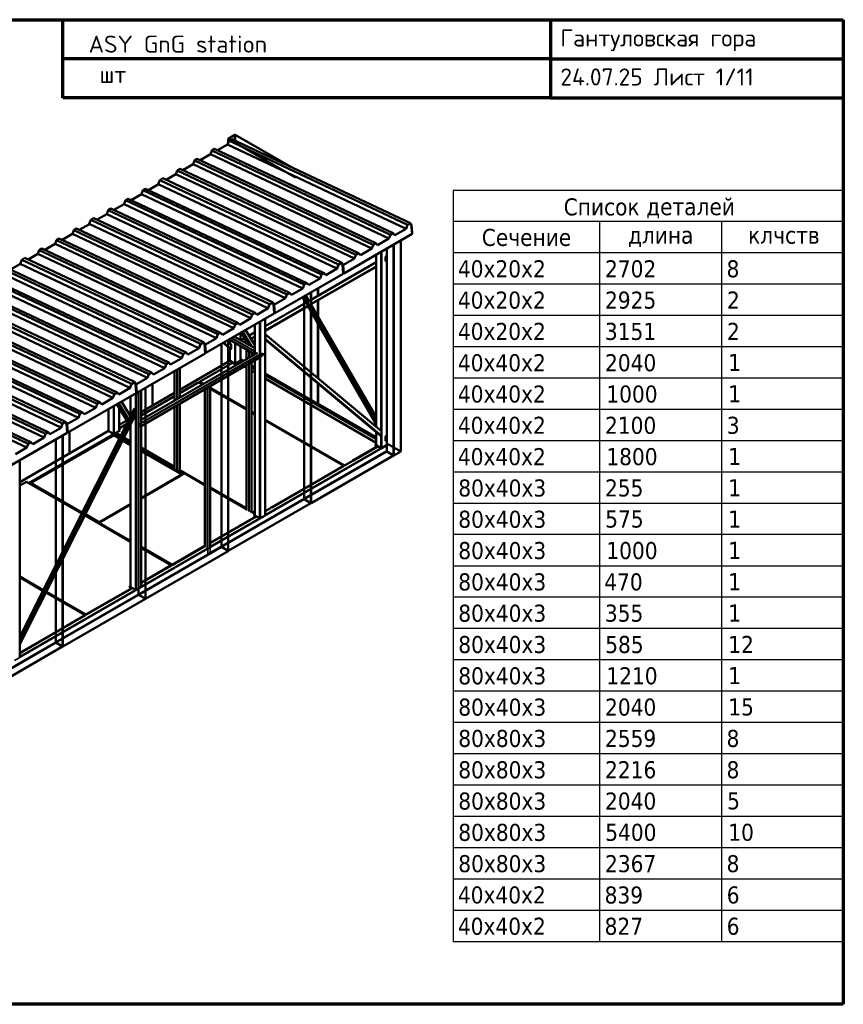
# Model space of a CAD drawing. Header units: millimetres. Extents: x 200 to 14650, y 200 to 10300.
# Tile 2 of 2: x 6208 to 14650, y 200 to 10300. Entities that reach past the tile are written whole.
import ezdxf

# ---------------------------------------------------------------- set-up
doc = ezdxf.new("R2010")
doc.units = ezdxf.units.MM
doc.header["$LTSCALE"] = 50
for name, color, linetype, lineweight in [('Border (ISO)', 7, 'Continuous', 70), ('Symbol (ISO)', 7, 'Continuous', 25), ('Visible (ISO)', 7, 'Continuous', 50), ('Visible Narrow (ISO)', 7, 'Continuous', 35)]:
    doc.layers.add(name, color=color, linetype=linetype, lineweight=lineweight)
doc.styles.add('Note Text (DIN)', font='isocpeur.ttf')
doc.styles.add('Note Text (ISO)', font='tahoma.ttf')

# ---------------------------------------------------------------- blocks, each defined once
blk = doc.blocks.new('Borders right top border')
at = {"layer": 'Border (ISO)'}
for p, q in [((4, 206), (293, 206)), ((133, 190), (133, 206)), ((233, 206), (233, 190)), ((293, 206), (293, 4)), ((233, 198), (133, 198)), ((233, 198), (293, 198)), ((233, 190), (133, 190)), ((233, 190), (293, 190)), ((293, 4), (4, 4))]:
    blk.add_line(p, q, dxfattribs=at)
at = {"layer": 'Border (ISO)', "insert": (235, 204), "char_height": 3.5, "attachment_point": 1, "line_spacing_factor": 1.371429, "style": 'Note Text (DIN)'}
blk.add_mtext('\\fISOCPEUR|b0|i0;Гантуловская гора\\P\\fISOCPEUR|b0|i0;24.07.25 Лист 1/11', dxfattribs=at)
blk = doc.blocks.new('Список деталей')
at = {"layer": 'Symbol (ISO)'}
for p, q in [((293, 170.98), (213, 170.98)), ((213, 170.98), (213, 164.58)), ((293, 170.98), (293, 164.58)), ((293, 164.58), (213, 164.58)), ((213, 164.58), (213, 158.16)), ((243, 164.58), (243, 158.16)), ((268, 164.58), (268, 158.16)), ((293, 164.58), (293, 158.16)), ((293, 158.16), (213, 158.16)), ((213, 158.16), (213, 16.85)), ((243, 158.16), (243, 16.85)), ((268, 158.16), (268, 16.85)), ((293, 158.16), (293, 16.85)), ((293, 151.73), (213, 151.73)), ((293, 145.31), (213, 145.31)), ((293, 138.89), (213, 138.89)), ((293, 132.46), (213, 132.46)), ((293, 126.04), (213, 126.04)), ((293, 119.62), (213, 119.62)), ((293, 113.19), (213, 113.19)), ((293, 106.77), (213, 106.77)), ((293, 100.35), (213, 100.35)), ((293, 93.92), (213, 93.92)), ((293, 87.5), (213, 87.5)), ((293, 81.08), (213, 81.08)), ((293, 74.65), (213, 74.65)), ((293, 68.23), (213, 68.23)), ((293, 61.81), (213, 61.81)), ((293, 55.39), (213, 55.39)), ((293, 48.96), (213, 48.96)), ((293, 42.54), (213, 42.54)), ((293, 36.12), (213, 36.12)), ((293, 29.69), (213, 29.69)), ((293, 23.27), (213, 23.27)), ((293, 16.85), (213, 16.85))]:
    blk.add_line(p, q, dxfattribs=at)
at = {"layer": 'Symbol (ISO)', "char_height": 3.5, "attachment_point": 7, "style": 'Note Text (ISO)'}
for s, insert in [('Список', (235.68, 165.78)), ('деталей', (252.59, 165.23)), ('Сечение', (218.89, 159.52)), ('клчств', (273.48, 159.97)), ('длина', (248.87, 159.39)), ('40x20x2', (213.99, 153.08)), ('2702', (244.15, 153.08)), ('8', (269.07, 153.08)), ('40x20x2', (213.99, 146.66)), ('2925', (244.15, 146.66)), ('2', (269.15, 146.73)), ('40x20x2', (213.99, 140.24)), ('3151', (244.12, 140.24)), ('2', (269.15, 140.31)), ('40x40x2', (213.99, 133.81)), ('2040', (244.15, 133.81)), ('1', (269.42, 133.92)), ('40x40x2', (213.99, 127.39)), ('1000', (244.42, 127.39)), ('1', (269.42, 127.5)), ('40x40x2', (213.99, 120.97)), ('2100', (244.15, 120.97)), ('3', (269.12, 120.97)), ('40x40x2', (213.99, 114.54)), ('1800', (244.42, 114.54)), ('1', (269.42, 114.65)), ('80x40x3', (214.07, 108.11)), ('255', (244.15, 108.12)), ('1', (269.42, 108.23)), ('80x40x3', (214.07, 101.69)), ('575', (244.19, 101.74)), ('1', (269.42, 101.8)), ('80x40x3', (214.07, 95.27)), ('1000', (244.42, 95.28)), ('1', (269.42, 95.38)), ('80x40x3', (214.07, 88.84)), ('470', (243.99, 88.85)), ('1', (269.42, 88.96)), ('80x40x3', (214.07, 82.42)), ('355', (244.12, 82.43)), ('1', (269.42, 82.53)), ('80x40x3', (214.07, 76)), ('585', (244.19, 76)), ('12', (269.42, 76.08)), ('80x40x3', (214.07, 69.57)), ('1210', (244.42, 69.58)), ('1', (269.42, 69.69)), ('80x40x3', (214.07, 63.15)), ('2040', (244.15, 63.16)), ('15', (269.42, 63.19)), ('80x80x3', (214.07, 56.73)), ('2559', (244.15, 56.74)), ('8', (269.07, 56.73)), ('80x80x3', (214.07, 50.3)), ('2216', (244.15, 50.31)), ('8', (269.07, 50.3)), ('80x80x3', (214.07, 43.88)), ('2040', (244.15, 43.89)), ('5', (269.19, 43.93)), ('80x80x3', (214.07, 37.46)), ('5400', (244.19, 37.47)), ('10', (269.42, 37.47)), ('80x80x3', (214.07, 31.04)), ('2367', (244.15, 31.04)), ('8', (269.07, 31.04)), ('40x40x2', (213.99, 24.62)), ('839', (244.07, 24.61)), ('6', (269.1, 24.62)), ('40x40x2', (213.99, 18.2)), ('827', (244.07, 18.19)), ('6', (269.1, 18.2))]:
    blk.add_mtext(s, dxfattribs=dict(at, insert=insert))

msp = doc.modelspace()

# ---------------------------------------------------------------- linework, layer by layer
at = {"layer": 'Visible (ISO)'}
for p, q in [((8345, 9079), (8414, 9119)), ((8414, 9119), (8417, 9119)), ((8414, 9061), (8414, 9119)), ((8417, 9119), (8417, 9059)), ((8417, 9119), (8987, 8790)), ((8339, 9021), (8234, 8960)), ((8353, 9060), (8339, 9021)), ((10169, 8156), (8339, 9021)), ((8345, 9079), (9034, 8681)), ((8345, 9007), (8345, 9079)), ((8381, 9076), (8353, 9060)), ((10183, 8195), (8353, 9060)), ((10212, 8212), (8381, 9076)), ((8162, 8919), (8057, 8858)), ((8176, 8958), (8162, 8919)), ((9993, 8054), (8162, 8919)), ((8204, 8974), (8176, 8958)), ((10007, 8093), (8176, 8958)), ((10035, 8110), (8204, 8974)), ((7985, 8817), (7880, 8756)), ((7999, 8856), (7985, 8817)), ((9816, 7952), (7985, 8817)), ((8027, 8872), (7999, 8856)), ((9830, 7991), (7999, 8856)), ((9858, 8008), (8027, 8872)), ((7808, 8715), (7709, 8657)), ((7822, 8754), (7808, 8715)), ((9639, 7850), (7808, 8715)), ((7851, 8770), (7822, 8754)), ((9653, 7889), (7822, 8754)), ((9681, 7905), (7851, 8770)), ((7631, 8612), (7527, 8552)), ((7643, 8655), (7628, 8613)), ((9459, 7749), (7628, 8613)), ((7675, 8673), (7643, 8655)), ((9474, 7790), (7643, 8655)), ((9506, 7809), (7675, 8673)), ((7455, 8511), (7350, 8450)), ((7469, 8550), (7455, 8511)), ((9286, 7646), (7455, 8511)), ((7497, 8566), (7469, 8550)), ((9300, 7685), (7469, 8550)), ((9328, 7701), (7497, 8566)), ((7278, 8409), (7173, 8348)), ((7292, 8448), (7278, 8409)), ((9109, 7544), (7278, 8409)), ((7320, 8464), (7292, 8448)), ((9123, 7583), (7292, 8448)), ((9151, 7599), (7320, 8464)), ((7101, 8306), (7002, 8249)), ((7115, 8346), (7101, 8306)), ((8932, 7442), (7101, 8306)), ((7143, 8362), (7115, 8346)), ((8946, 7481), (7115, 8346)), ((8974, 7497), (7143, 8362)), ((6924, 8204), (6819, 8144)), ((6936, 8247), (6921, 8205)), ((8752, 7340), (6921, 8205)), ((6968, 8265), (6936, 8247)), ((8767, 7382), (6936, 8247)), ((8799, 7401), (6968, 8265)), ((10183, 8195), (10169, 8156)), ((10212, 8212), (10183, 8195)), ((10222, 8200), (10212, 8212)), ((10223, 8195), (10222, 8200)), ((10222, 8200), (10230, 8102)), ((10230, 8110), (10223, 8195)), ((6748, 8102), (6643, 8042)), ((6762, 8141), (6748, 8102)), ((8578, 7238), (6748, 8102)), ((6790, 8158), (6762, 8141)), ((8592, 7277), (6762, 8141)), ((8621, 7293), (6790, 8158)), ((9530, 7698), (10230, 8102)), ((10007, 8093), (9993, 8054)), ((10035, 8110), (10007, 8093)), ((10053, 8089), (10035, 8110)), ((10053, 8089), (10169, 8156)), ((10230, 8102), (10230, 8110)), ((6571, 8000), (6466, 7940)), ((6585, 8039), (6571, 8000)), ((8402, 7136), (6571, 8000)), ((6613, 8056), (6585, 8039)), ((8416, 7175), (6585, 8039)), ((8444, 7191), (6613, 8056)), ((9830, 7991), (9816, 7952)), ((9858, 8008), (9830, 7991)), ((9877, 7987), (9858, 8008)), ((9877, 7987), (9993, 8054)), ((10041, 7994), (10041, 5829)), ((10041, 5831), (10041, 7994)), ((10043, 7994), (10043, 5830)), ((10114, 8035), (10114, 5871)), ((6394, 7898), (6295, 7841)), ((6408, 7937), (6394, 7898)), ((8225, 7034), (6394, 7898)), ((6436, 7954), (6408, 7937)), ((8239, 7073), (6408, 7937)), ((8267, 7089), (6436, 7954)), ((9653, 7889), (9639, 7850)), ((9681, 7905), (9653, 7889)), ((9700, 7885), (9681, 7905)), ((9700, 7885), (9816, 7952)), ((9861, 6126), (9861, 7890)), ((9970, 7875), (9970, 7952)), ((9972, 5871), (9972, 7954)), ((6216, 7796), (6112, 7736)), ((6229, 7838), (6214, 7797)), ((8045, 6932), (6214, 7797)), ((6261, 7857), (6229, 7838)), ((8060, 6974), (6229, 7838)), ((8092, 6992), (6261, 7857)), ((9163, 7409), (9861, 7813)), ((9474, 7790), (9459, 7749)), ((9462, 7748), (9476, 7787)), ((9476, 7787), (9462, 7748)), ((9506, 7809), (9474, 7790)), ((9476, 7787), (9505, 7803)), ((9505, 7803), (9476, 7787)), ((9505, 7803), (9523, 7783)), ((9515, 7792), (9505, 7803)), ((9527, 7786), (9506, 7809)), ((9516, 7786), (9515, 7792)), ((9515, 7792), (9523, 7694)), ((9516, 7786), (9523, 7783)), ((9523, 7701), (9516, 7786)), ((9530, 7698), (9523, 7783)), ((9527, 7786), (9639, 7850)), ((9958, 7827), (9958, 7864)), ((9959, 7864), (9959, 7828)), ((9961, 7870), (9969, 7875)), ((9969, 7872), (9961, 7868)), ((9961, 7826), (9969, 7831)), ((9969, 7829), (9961, 7824)), ((9970, 6035), (9970, 7829)), ((9971, 7834), (9971, 7871)), ((9972, 7872), (9972, 7835)), ((7871, 6829), (6040, 7694)), ((7885, 6869), (6054, 7733)), ((7914, 6885), (6083, 7750)), ((8822, 7290), (9523, 7694)), ((9183, 7375), (9861, 7766)), ((9300, 7685), (9286, 7646)), ((9328, 7701), (9300, 7685)), ((9346, 7681), (9328, 7701)), ((9346, 7681), (9462, 7748)), ((9459, 7749), (9462, 7748)), ((9523, 7701), (9530, 7698)), ((9523, 7694), (9523, 7701)), ((7695, 6727), (5864, 7592)), ((7709, 6766), (5878, 7631)), ((7737, 6783), (5906, 7647)), ((9123, 7583), (9109, 7544)), ((9151, 7599), (9123, 7583)), ((9170, 7579), (9151, 7599)), ((9170, 7579), (9286, 7646)), ((7518, 6625), (5687, 7490)), ((7532, 6664), (5701, 7529)), ((7560, 6681), (5729, 7545)), ((8946, 7481), (8932, 7442)), ((8974, 7497), (8946, 7481)), ((8993, 7477), (8974, 7497)), ((8993, 7477), (9109, 7544)), ((9193, 7504), (9193, 5339)), ((9193, 5341), (9193, 7504)), ((9194, 7427), (9194, 7504)), ((9194, 7504), (9194, 7427)), ((9194, 7504), (9194, 5340)), ((9264, 7545), (9264, 7468)), ((9264, 7467), (9264, 7544)), ((9266, 7546), (9266, 7469)), ((7338, 6524), (5507, 7389)), ((7353, 6565), (5522, 7430)), ((7385, 6584), (5554, 7449)), ((8725, 7156), (9142, 7397)), ((8767, 7382), (8752, 7340)), ((8755, 7340), (8769, 7379)), ((8769, 7379), (8755, 7340)), ((8799, 7401), (8767, 7382)), ((8769, 7379), (8798, 7395)), ((8798, 7395), (8769, 7379)), ((8798, 7395), (8816, 7375)), ((8808, 7384), (8798, 7395)), ((8820, 7377), (8799, 7401)), ((8809, 7378), (8808, 7384)), ((8808, 7384), (8815, 7286)), ((8809, 7378), (8816, 7375)), ((8815, 7293), (8809, 7378)), ((8822, 7290), (8816, 7375)), ((8820, 7377), (8932, 7442)), ((9108, 7455), (9142, 7395)), ((9124, 5381), (9124, 7464)), ((9124, 7464), (9124, 5381)), ((9140, 7473), (9173, 7415)), ((9193, 7380), (9861, 6222)), ((9194, 7378), (9194, 7381)), ((9194, 7381), (9194, 7379)), ((9264, 7422), (9264, 7257)), ((9264, 7258), (9264, 7421)), ((9266, 7423), (9266, 7253)), ((7164, 6421), (5333, 7286)), ((7178, 6460), (5347, 7325)), ((7207, 6477), (5376, 7341)), ((8115, 6882), (8815, 7286)), ((8592, 7277), (8578, 7238)), ((8621, 7293), (8592, 7277)), ((8639, 7273), (8621, 7293)), ((8639, 7273), (8755, 7340)), ((8725, 7110), (9162, 7362)), ((8752, 7340), (8755, 7340)), ((8815, 7293), (8822, 7290)), ((8815, 7286), (8815, 7293)), ((9161, 7364), (9861, 6150)), ((9194, 7307), (9194, 6683)), ((9194, 6682), (9194, 7305)), ((6987, 6319), (5157, 7184)), ((7002, 6358), (5171, 7223)), ((7030, 6375), (5199, 7239)), ((8416, 7175), (8402, 7136)), ((8444, 7191), (8416, 7175)), ((8463, 7171), (8444, 7191)), ((8463, 7171), (8578, 7238)), ((8617, 6866), (8617, 7171)), ((8725, 5217), (8725, 7234)), ((9264, 6624), (9264, 7185)), ((9264, 7184), (9264, 6624)), ((9266, 7181), (9266, 6622)), ((6811, 6217), (4980, 7082)), ((6825, 6256), (4994, 7121)), ((6853, 6272), (5022, 7137)), ((8239, 7073), (8225, 7034)), ((8267, 7089), (8239, 7073)), ((8286, 7069), (8267, 7089)), ((8286, 7069), (8402, 7136)), ((8471, 7087), (8471, 7013)), ((8554, 6965), (8477, 7090)), ((8617, 6963), (8523, 7117)), ((8558, 7060), (8617, 7094)), ((9913, 6082), (8725, 7073)), ((6631, 6116), (4800, 6980)), ((6646, 6157), (4815, 7022)), ((6678, 6176), (4847, 7040)), ((8060, 6974), (8045, 6932)), ((8048, 6931), (8062, 6971)), ((8062, 6971), (8048, 6931)), ((8092, 6992), (8060, 6974)), ((8062, 6971), (8090, 6987)), ((8090, 6987), (8062, 6971)), ((8090, 6987), (8109, 6967)), ((8101, 6975), (8090, 6987)), ((8113, 6969), (8092, 6992)), ((8102, 6970), (8101, 6975)), ((8101, 6975), (8108, 6877)), ((8102, 6970), (8109, 6967)), ((8108, 6885), (8102, 6970)), ((8113, 6969), (8225, 7034)), ((8275, 4891), (8275, 6974)), ((8275, 6974), (8275, 4891)), ((8362, 6926), (8293, 6984)), ((8372, 6972), (8331, 7006)), ((8344, 7014), (8344, 4849)), ((8344, 4851), (8344, 7014)), ((8346, 7015), (8346, 4850)), ((8354, 7019), (8615, 6868)), ((8362, 7014), (8362, 6980)), ((8407, 7050), (8617, 6929)), ((8474, 7011), (8512, 7033)), ((8514, 6988), (8533, 6999)), ((8578, 7026), (8617, 7048)), ((9904, 6036), (8725, 7019)), ((8726, 7026), (8726, 7067)), ((8728, 7067), (8728, 7025)), ((6457, 6013), (4626, 6878)), ((6471, 6052), (4640, 6917)), ((6499, 6068), (4669, 6933)), ((7408, 6473), (8108, 6877)), ((8644, 6882), (7452, 6194)), ((7885, 6869), (7871, 6829)), ((7914, 6885), (7885, 6869)), ((7932, 6865), (7914, 6885)), ((7932, 6865), (8048, 6931)), ((8045, 6932), (8048, 6931)), ((8108, 6885), (8115, 6882)), ((8108, 6877), (8108, 6885)), ((8115, 6882), (8109, 6967)), ((8362, 6926), (8362, 6801)), ((8371, 6921), (8363, 6926)), ((8374, 6925), (8374, 6966)), ((8471, 6952), (8471, 6801)), ((8531, 6817), (8531, 6916)), ((8555, 6901), (8532, 6914)), ((8534, 6915), (8557, 6902)), ((8585, 6848), (8585, 6886)), ((8615, 6865), (8612, 6870)), ((8614, 6870), (8614, 6896)), ((8616, 6897), (8616, 6871)), ((8699, 6880), (8699, 6854)), ((6280, 5911), (4449, 6776)), ((6294, 5950), (4463, 6815)), ((6323, 5966), (4492, 6831)), ((8672, 6837), (7452, 6132)), ((7737, 6783), (7709, 6766)), ((7755, 6762), (7737, 6783)), ((7755, 6762), (7871, 6829)), ((7849, 6504), (8363, 6800)), ((8052, 6585), (8388, 6779)), ((8364, 6799), (8412, 6771)), ((8388, 6779), (8413, 6765)), ((8413, 6765), (8441, 6781)), ((8421, 6771), (8469, 6799)), ((8421, 6771), (8469, 6799)), ((8441, 6781), (8456, 6773)), ((8502, 6800), (8471, 6818)), ((8472, 6799), (8486, 6791)), ((8585, 5269), (8585, 6786)), ((8617, 5217), (8617, 6805)), ((7560, 6681), (7532, 6664)), ((7579, 6660), (7560, 6681)), ((7579, 6660), (7695, 6727)), ((7709, 6766), (7695, 6727)), ((7796, 6392), (7796, 6697)), ((7849, 6423), (7849, 6728)), ((8509, 6742), (8531, 6729)), ((8531, 5269), (8531, 6755)), ((8617, 6734), (8585, 6753)), ((8585, 6734), (8617, 6715)), ((8585, 6699), (8617, 6680)), ((9264, 6360), (8725, 6671)), ((7353, 6565), (7338, 6524)), ((7385, 6584), (7353, 6565)), ((7355, 6562), (7383, 6579)), ((7383, 6579), (7355, 6562)), ((7383, 6579), (7402, 6558)), ((7394, 6567), (7383, 6579)), ((7406, 6561), (7385, 6584)), ((7395, 6562), (7394, 6567)), ((7394, 6567), (7401, 6469)), ((7406, 6561), (7518, 6625)), ((7532, 6664), (7518, 6625)), ((7568, 6566), (7568, 6341)), ((7568, 6341), (7568, 6566)), ((7849, 6468), (8045, 6581)), ((8045, 6581), (8084, 6559)), ((8091, 6563), (8052, 6585)), ((8052, 6585), (8052, 6583)), ((8052, 6583), (8089, 6562)), ((8074, 6571), (8069, 6568)), ((8725, 6653), (9861, 5997)), ((8725, 6618), (9861, 5961)), ((9194, 6629), (9194, 6383)), ((9194, 6382), (9194, 6628)), ((9264, 6360), (9264, 6570)), ((9264, 6570), (9264, 6360)), ((9266, 6568), (9266, 6360)), ((6701, 6065), (7401, 6469)), ((7207, 6477), (7178, 6460)), ((7225, 6456), (7207, 6477)), ((7225, 6456), (7341, 6523)), ((7338, 6524), (7341, 6523)), ((7341, 6523), (7355, 6562)), ((7355, 6562), (7341, 6523)), ((7395, 6562), (7402, 6558)), ((7401, 6477), (7395, 6562)), ((7401, 6477), (7408, 6473)), ((7401, 6469), (7401, 6477)), ((7408, 6473), (7402, 6558)), ((7427, 4401), (7427, 6484)), ((7427, 6484), (7427, 4401)), ((7452, 6164), (7452, 6499)), ((7452, 6275), (7796, 6473)), ((7496, 6524), (7496, 4359)), ((7496, 4361), (7496, 6524)), ((7497, 6525), (7497, 4360)), ((8107, 4891), (8107, 6510)), ((8135, 6526), (8158, 6539)), ((8159, 6539), (8136, 6525)), ((8160, 4889), (8160, 6540)), ((8531, 6309), (8160, 6523)), ((8160, 6521), (8531, 6307)), ((8160, 6515), (8531, 6301)), ((7030, 6375), (7002, 6358)), ((7048, 6354), (7030, 6375)), ((7048, 6354), (7164, 6421)), ((7178, 6460), (7164, 6421)), ((7344, 6229), (7250, 6382)), ((7344, 6230), (7344, 6436)), ((7452, 6239), (7796, 6437)), ((6208, 3970), (7385, 6310)), ((6853, 6272), (6825, 6256)), ((6872, 6252), (6853, 6272)), ((6872, 6252), (6987, 6319)), ((7002, 6358), (6987, 6319)), ((7118, 6306), (7118, 6083)), ((7316, 6173), (7204, 6356)), ((7226, 6320), (7226, 6083)), ((7395, 6306), (7387, 6311)), ((7398, 6258), (7398, 6299)), ((7796, 5689), (7796, 6331)), ((7849, 5693), (7849, 6361)), ((8617, 6259), (8585, 6278)), ((8585, 6276), (8617, 6257)), ((8585, 6270), (8617, 6251)), ((9248, 6351), (9264, 6360)), ((9248, 6351), (9264, 6360)), ((9266, 6360), (9264, 6360)), ((9861, 6016), (9266, 6360)), ((6210, 3893), (7398, 6255)), ((6678, 6176), (6646, 6157)), ((6648, 6154), (6676, 6170)), ((6676, 6170), (6648, 6154)), ((6676, 6170), (6695, 6150)), ((6687, 6159), (6676, 6170)), ((6699, 6153), (6678, 6176)), ((6699, 6153), (6811, 6217)), ((6825, 6256), (6811, 6217)), ((7226, 6144), (7306, 6190)), ((9537, 5728), (8725, 6197)), ((8725, 6195), (9537, 5726)), ((8725, 6189), (9530, 5724)), ((5994, 5657), (6694, 6061)), ((6208, 5556), (7118, 6082)), ((6499, 6068), (6471, 6052)), ((6518, 6048), (6499, 6068)), ((6518, 6048), (6634, 6115)), ((6646, 6157), (6631, 6116)), ((6631, 6116), (6634, 6115)), ((6634, 6115), (6648, 6154)), ((6648, 6154), (6634, 6115)), ((6688, 6153), (6687, 6159)), ((6687, 6159), (6694, 6061)), ((6688, 6153), (6695, 6150)), ((6694, 6068), (6688, 6153)), ((6694, 6068), (6701, 6065)), ((6694, 6061), (6694, 6068)), ((6701, 6065), (6695, 6150)), ((6719, 6076), (6719, 5851)), ((6719, 5851), (6719, 6076)), ((7120, 6080), (7168, 6053)), ((7176, 6053), (7224, 6080)), ((7196, 6064), (7176, 6053)), ((7193, 6061), (7239, 6087)), ((7245, 6031), (7193, 6061)), ((7193, 6061), (7193, 6058)), ((7199, 6064), (7199, 6064)), ((7226, 6108), (7307, 6155)), ((7239, 6087), (7226, 6095)), ((7226, 6093), (7237, 6086)), ((7344, 6127), (7338, 6137)), ((7344, 4483), (7344, 6149)), ((7427, 6145), (7427, 6119)), ((7452, 4483), (7452, 6132)), ((9861, 5936), (9861, 6072)), ((9916, 6035), (9916, 6076)), ((6323, 5966), (6294, 5950)), ((6341, 5946), (6323, 5966)), ((6326, 5548), (7079, 5983)), ((6341, 5946), (6457, 6013)), ((6471, 6052), (6457, 6013)), ((6578, 3911), (6578, 5994)), ((6578, 5994), (6578, 3911)), ((6647, 6034), (6647, 3869)), ((6647, 3871), (6647, 6034)), ((6649, 6035), (6649, 3870)), ((7081, 5984), (7083, 5985)), ((7081, 5983), (7081, 5984)), ((7084, 5986), (7087, 5987)), ((7084, 5985), (7084, 5986)), ((7091, 5985), (7087, 5987)), ((7089, 5988), (7090, 5989)), ((7089, 5988), (7092, 5986)), ((7089, 5987), (7089, 5988)), ((7094, 5987), (7090, 5989)), ((7091, 5990), (7093, 5991)), ((7091, 5990), (7095, 5988)), ((7091, 5988), (7091, 5990)), ((7092, 5986), (7091, 5985)), ((7096, 5989), (7093, 5991)), ((7094, 5991), (7096, 5992)), ((7094, 5991), (7098, 5989)), ((7094, 5990), (7094, 5991)), ((7095, 5988), (7094, 5987)), ((7099, 5990), (7096, 5992)), ((7098, 5989), (7096, 5989)), ((7097, 5993), (7172, 6036)), ((7097, 5993), (7101, 5991)), ((7097, 5991), (7097, 5993)), ((7101, 5991), (7099, 5990)), ((7172, 6045), (7172, 6036)), ((7172, 6036), (7230, 6003)), ((7193, 6058), (7244, 6029)), ((7262, 5985), (7344, 5937)), ((7275, 6011), (7344, 5971)), ((7344, 5974), (7276, 6013)), ((9913, 6031), (9904, 6036)), ((9958, 5984), (9958, 6021)), ((9959, 6022), (9959, 5985)), ((9961, 6027), (9969, 6032)), ((9969, 6030), (9961, 6025)), ((9961, 5984), (9969, 5988)), ((9969, 5986), (9961, 5981)), ((9970, 6035), (9972, 6032)), ((9970, 5936), (9970, 5986)), ((9971, 5992), (9971, 6029)), ((9972, 6029), (9972, 5992)), ((6164, 5844), (6280, 5911)), ((6294, 5950), (6280, 5911)), ((7796, 5713), (7452, 5911)), ((7452, 5909), (7796, 5710)), ((7452, 5875), (7870, 5634)), ((9971, 5873), (8160, 4827)), ((9124, 5381), (9972, 5871)), ((9873, 5922), (9630, 5782)), ((9630, 5779), (9873, 5920)), ((9861, 5944), (9848, 5936)), ((9848, 5936), (9873, 5922)), ((9851, 5935), (9861, 5941)), ((9862, 5935), (9857, 5932)), ((9911, 5906), (9863, 5934)), ((9873, 5922), (9873, 5920)), ((9968, 5934), (9920, 5906)), ((10114, 5871), (9970, 5954)), ((10043, 5830), (9970, 5872)), ((9972, 5931), (9972, 5876)), ((9972, 5871), (10041, 5831)), ((10043, 5830), (10114, 5871)), ((6208, 3764), (6208, 5780)), ((9194, 5340), (10041, 5829)), ((9621, 5776), (9537, 5728)), ((9537, 5726), (9621, 5774)), ((9617, 5778), (9619, 5779)), ((9621, 5776), (9617, 5778)), ((9619, 5779), (9622, 5777)), ((9619, 5779), (9619, 5778)), ((9622, 5775), (9621, 5776)), ((9621, 5774), (9621, 5776)), ((9625, 5779), (9622, 5777)), ((9622, 5777), (9622, 5775)), ((9622, 5775), (9625, 5776)), ((9625, 5776), (9625, 5779)), ((9628, 5781), (9626, 5780)), ((9626, 5780), (9626, 5777)), ((9626, 5777), (9628, 5778)), ((9628, 5778), (9628, 5781)), ((9630, 5782), (9630, 5779)), ((10041, 5829), (10041, 5831)), ((8107, 5533), (7840, 5687)), ((7840, 5685), (8107, 5531)), ((9530, 5724), (8792, 5298)), ((8792, 5295), (9530, 5722)), ((9516, 5738), (9511, 5735)), ((9513, 5734), (9518, 5737)), ((9519, 5737), (9514, 5734)), ((9530, 5724), (9530, 5722)), ((9537, 5728), (9537, 5726)), ((6208, 5521), (6278, 5561)), ((6278, 5561), (6844, 5234)), ((7452, 5393), (7880, 5640)), ((7452, 5390), (7804, 5593)), ((7806, 5594), (7808, 5595)), ((7806, 5593), (7806, 5594)), ((7809, 5596), (7812, 5598)), ((7809, 5595), (7809, 5596)), ((7815, 5595), (7812, 5598)), ((7813, 5598), (7815, 5599)), ((7813, 5598), (7817, 5596)), ((7813, 5597), (7813, 5598)), ((7818, 5597), (7815, 5599)), ((7817, 5596), (7815, 5595)), ((7816, 5600), (7818, 5601)), ((7816, 5600), (7820, 5598)), ((7816, 5598), (7816, 5600)), ((7821, 5599), (7818, 5601)), ((7820, 5598), (7818, 5597)), ((7819, 5602), (7897, 5647)), ((7819, 5602), (7823, 5600)), ((7819, 5600), (7819, 5602)), ((7823, 5600), (7821, 5599)), ((7884, 5639), (7883, 5640)), ((7897, 5647), (8107, 5525)), ((6208, 5519), (6209, 5517)), ((6208, 5517), (6208, 5517)), ((6312, 5554), (6301, 5547)), ((6849, 5246), (6315, 5554)), ((8531, 5288), (8160, 5503)), ((8160, 5500), (8531, 5286)), ((8160, 5494), (8531, 5280)), ((8275, 4891), (9124, 5381)), ((9124, 5381), (9193, 5341)), ((9124, 5381), (9194, 5340)), ((7020, 5140), (7344, 5327)), ((7025, 5146), (7344, 5330)), ((8346, 4850), (9193, 5339)), ((8569, 5259), (8617, 5231)), ((8617, 5239), (8576, 5263)), ((8576, 5260), (8617, 5236)), ((8780, 5291), (8725, 5259)), ((8725, 5257), (8780, 5288)), ((8776, 5293), (8778, 5294)), ((8780, 5291), (8776, 5293)), ((8778, 5294), (8781, 5292)), ((8778, 5294), (8778, 5292)), ((8779, 5295), (8781, 5295)), ((8783, 5293), (8779, 5295)), ((8780, 5288), (8780, 5291)), ((8781, 5289), (8780, 5290)), ((8781, 5295), (8784, 5293)), ((8781, 5295), (8781, 5294)), ((8783, 5293), (8781, 5292)), ((8781, 5292), (8781, 5289)), ((8781, 5289), (8783, 5290)), ((8783, 5290), (8783, 5293)), ((8784, 5291), (8783, 5292)), ((8787, 5295), (8784, 5293)), ((8784, 5293), (8784, 5291)), ((8784, 5291), (8787, 5293)), ((8787, 5293), (8787, 5295)), ((8791, 5297), (8788, 5296)), ((8788, 5296), (8788, 5293)), ((8788, 5293), (8791, 5295)), ((8791, 5295), (8791, 5297)), ((8792, 5298), (8792, 5295)), ((9193, 5339), (9193, 5341)), ((6875, 5216), (7344, 4945)), ((7026, 5144), (6881, 5227)), ((8629, 5204), (8160, 4933)), ((8160, 4931), (8629, 5201)), ((8617, 5225), (8604, 5218)), ((8604, 5218), (8629, 5204)), ((8606, 5217), (8617, 5223)), ((8617, 5216), (8612, 5213)), ((8667, 5187), (8619, 5215)), ((8629, 5201), (8629, 5204)), ((8723, 5215), (8675, 5187)), ((7344, 4953), (7020, 5140)), ((7020, 5138), (7020, 5140)), ((7020, 5138), (7344, 4951)), ((7028, 5145), (7028, 5146)), ((7427, 4401), (8275, 4891)), ((7770, 4708), (7452, 4891)), ((7452, 4888), (7770, 4705)), ((7452, 4882), (7762, 4703)), ((7497, 4360), (8344, 4849)), ((8107, 4902), (7770, 4708)), ((7770, 4705), (8107, 4900)), ((8275, 4891), (8344, 4851)), ((8275, 4891), (8346, 4850)), ((8344, 4849), (8344, 4851)), ((8133, 4812), (6153, 3668)), ((8159, 4824), (8136, 4811)), ((8160, 4826), (8160, 4828)), ((7762, 4703), (7452, 4524)), ((7452, 4522), (7762, 4701)), ((7748, 4717), (7743, 4714)), ((7745, 4713), (7750, 4716)), ((7751, 4716), (7746, 4713)), ((7762, 4701), (7762, 4703)), ((7770, 4705), (7770, 4708)), ((6449, 4449), (6208, 4589)), ((6208, 4586), (6448, 4447)), ((6208, 4580), (6446, 4443)), ((7356, 4469), (6886, 4197)), ((6886, 4195), (7356, 4466)), ((7344, 4491), (7331, 4483)), ((7331, 4483), (7356, 4469)), ((7333, 4482), (7344, 4488)), ((7345, 4481), (7339, 4478)), ((7394, 4452), (7346, 4480)), ((7356, 4466), (7356, 4469)), ((7451, 4480), (7403, 4452)), ((6477, 4425), (6879, 4193)), ((6480, 4429), (6886, 4195)), ((6886, 4197), (6481, 4431)), ((6578, 3911), (7427, 4401)), ((6649, 3870), (7496, 4359)), ((7427, 4401), (7496, 4361)), ((7427, 4401), (7497, 4360)), ((7496, 4359), (7496, 4361)), ((6879, 4193), (6208, 3806)), ((6208, 3803), (6879, 4191)), ((6864, 4207), (6859, 4204)), ((6867, 4206), (6862, 4203)), ((6862, 4203), (6867, 4206)), ((6879, 4191), (6879, 4193)), ((6886, 4195), (6886, 4197)), ((5730, 3421), (6578, 3911)), ((5800, 3380), (6647, 3869)), ((6209, 3896), (6209, 3938)), ((6210, 3937), (6210, 3895)), ((6578, 3911), (6647, 3871)), ((6578, 3911), (6649, 3870)), ((6647, 3869), (6647, 3871))]:
    msp.add_line(p, q, dxfattribs=at)
for centre, major_axis, ratio, start_param, end_param in [((9961, 7865), (-1.3, -4.85), 0.517638, 3.619251, 5.190047), ((9961, 7828), (1.3, 4.85), 0.517638, 2.048455, 3.619251), ((9961, 7865), (0.65, 2.43), 0.517638, 0.477658, 2.048455), ((9961, 7828), (-0.65, -2.43), 0.517638, 5.190047, 6.760844), ((9969, 7870), (-1.3, -4.85), 0.517638, 2.048455, 3.619251), ((9969, 7870), (0.65, 2.43), 0.517638, 5.190047, 6.760844), ((9969, 7833), (1.3, 4.85), 0.517638, 3.619251, 5.190047), ((9969, 7833), (-0.65, -2.43), 0.517638, 0.477658, 2.048455), ((8725, 7068), (-1.12, 5.38), 0.482607, 4.305805, 5.754981), ((8725, 7068), (0.56, -2.69), 0.482607, 1.164212, 2.489922), ((8371, 6968), (1.12, -5.38), 0.482607, 1.164212, 2.595207), ((8725, 7027), (-0.56, 2.69), 0.482607, 2.980096, 4.305805), ((8725, 7027), (1.12, -5.38), 0.482607, 5.998221, 7.447398), ((8363, 6931), (-1.12, 5.38), 0.482607, 2.595207, 2.735009), ((8371, 6926), (-1.12, 5.38), 0.482607, 2.735009, 4.305805), ((8535, 6916), (-4, 0), 0.57735, 5.924866, 7.068583), ((8535, 6916), (-2, 0), 0.57735, 0.190895, 0.785398), ((8558, 6903), (-4, 0), 0.57735, 0.785398, 1.929116), ((8558, 6903), (2, 0), 0.57735, 3.926991, 4.521494), ((8617, 6898), (2, 3.46), 0.57735, 0.907018, 2.356194), ((8617, 6872), (-2, -3.46), 0.57735, 5.497787, 6.946964), ((8617, 6898), (-1, -1.73), 0.57735, 4.172078, 5.497787), ((8617, 6872), (-1, -1.73), 0.57735, 5.497787, 6.823497), ((8368, 6801), (-6, 0), 0.57735, 0, 0.785398), ((8417, 6774), (6, 0), 0.57735, 3.926991, 5.497787), ((8421, 6766), (3, 5.2), 0.57735, 0.785398, 1.626467), ((8465, 6801), (6, 0), 0.57735, 5.497787, 6.283185), ((8469, 6794), (3, 5.2), 0.57735, 0, 0.785398), ((8469, 6799), (-3, 5.2), 0.57735, 4.354069, 5.070709), ((8134, 6527), (-4, 0), 0.57735, 1.212477, 2.356194), ((8134, 6527), (2, 0), 0.57735, 4.903284, 5.497787), ((8156, 6540), (2, 0), 0.57735, 5.497787, 6.09229), ((8156, 6540), (4, 0), 0.57735, 5.497787, 6.641505), ((7387, 6306), (1.12, -5.38), 0.482607, 2.735009, 3.687978), ((7395, 6301), (1.12, -5.38), 0.482607, 1.164212, 2.735009), ((7395, 6260), (-1.12, 5.38), 0.482607, 3.687978, 4.305805), ((7124, 6083), (-6, 0), 0.57735, 0, 0.785398), ((7196, 6059), (3, 5.2), 0.57735, 0, 0.785398), ((7220, 6083), (6, 0), 0.57735, 5.497787, 6.283185), ((9913, 6078), (1.12, -5.38), 0.482607, 1.164212, 2.595207), ((7080, 5983), (1, 0), 0.57735, 3.926991, 7.068583), ((7084, 5985), (1, 0), 0.57735, 3.926991, 7.068583), ((7172, 6055), (6, 0), 0.57735, 3.926991, 5.497787), ((7176, 6048), (-3, -5.2), 0.57735, 3.926991, 5.497787), ((9904, 6041), (-1.12, 5.38), 0.482607, 2.595207, 2.735009), ((9913, 6036), (-1.12, 5.38), 0.482607, 2.735009, 4.305805), ((9961, 6023), (-1.3, -4.85), 0.517638, 3.619251, 5.190047), ((9961, 5986), (1.3, 4.85), 0.517638, 2.048455, 3.619251), ((9961, 6023), (0.65, 2.43), 0.517638, 0.477658, 2.048455), ((9961, 5986), (-0.65, -2.43), 0.517638, 5.190047, 6.760844), ((9969, 6028), (-1.3, -4.85), 0.517638, 2.048455, 3.619251), ((9969, 6028), (0.65, 2.43), 0.517638, 5.190047, 6.760844), ((9969, 5991), (-0.65, -2.43), 0.517638, 0.477658, 2.048455), ((9969, 5991), (1.3, 4.85), 0.517638, 3.619251, 5.190047), ((9863, 5934), (3, 5.2), 0.57735, 1.212477, 1.929116), ((9867, 5936), (-6, 0), 0.57735, 0, 0.785398), ((9916, 5908), (-6, 0), 0.57735, 0.785398, 2.356194), ((9964, 5936), (6, 0), 0.57735, 5.497787, 6.283185), ((9968, 5934), (3, -5.2), 0.57735, 0.785398, 1.929116), ((9968, 5878), (3, -5.2), 0.57735, 0, 0.785398), ((9626, 5779), (-1, 0), 0.57735, 3.926991, 7.068583), ((9626, 5777), (-1, 0), 0.57735, 3.926991, 5.497787), ((9629, 5781), (-1, 0), 0.57735, 3.926991, 7.068583), ((9629, 5779), (-1, 0), 0.57735, 3.926991, 5.497787), ((7805, 5593), (1, 0), 0.57735, 3.926991, 7.068583), ((7808, 5595), (1, 0), 0.57735, 3.926991, 7.068583), ((7883, 5635), (-3, 5.2), 0.57735, 5.497787, 6.283185), ((6209, 5517), (0.5, 0), 0.57735, 4.243505, 6.752069), ((6312, 5549), (3, 5.2), 0.57735, 0, 0.785398), ((8788, 5295), (-1, 0), 0.57735, 3.926991, 7.068583), ((8788, 5293), (-1, 0), 0.57735, 3.926991, 5.497787), ((8791, 5297), (-1, 0), 0.57735, 3.926991, 7.068583), ((8791, 5295), (-1, 0), 0.57735, 3.926991, 5.497787), ((8619, 5215), (-3, -5.2), 0.57735, 4.354069, 5.070709), ((8623, 5217), (-6, 0), 0.57735, 0, 0.785398), ((8671, 5190), (-6, 0), 0.57735, 0.785398, 2.356194), ((8719, 5217), (6, 0), 0.57735, 5.497787, 6.283185), ((7028, 5141), (-3, 5.2), 0.57735, 5.497787, 6.641505), ((8134, 4812), (-4, 0), 0.57735, 0.907018, 2.356194), ((8156, 4826), (4, 0), 0.57735, 5.497787, 6.283185), ((7350, 4483), (-6, 0), 0.57735, 0, 0.785398), ((7398, 4455), (-6, 0), 0.57735, 0.785398, 2.356194), ((7446, 4483), (6, 0), 0.57735, 5.497787, 6.283185), ((6208, 3938), (-1.12, 5.38), 0.482607, 4.305805, 5.754981), ((6208, 3938), (0.56, -2.69), 0.482607, 1.164212, 2.489922), ((6208, 3897), (-0.56, 2.69), 0.482607, 2.980096, 4.305805), ((6208, 3897), (1.12, -5.38), 0.482607, 5.998221, 7.447398)]:
    msp.add_ellipse(centre, major_axis=major_axis, ratio=ratio, start_param=start_param, end_param=end_param, dxfattribs=at)
at = {"layer": 'Visible Narrow (ISO)'}
for p, q in [((9863, 6124), (9863, 7891)), ((9911, 6084), (9911, 7918)), ((9920, 5906), (9920, 7923)), ((9968, 5934), (9968, 7951)), ((8725, 7152), (9861, 7808)), ((9970, 7870), (9971, 7871)), ((9970, 7833), (9971, 7834)), ((8725, 7115), (9861, 7771)), ((9109, 7455), (9861, 6151)), ((9125, 7464), (9861, 6188)), ((9130, 7467), (9163, 7409)), ((9138, 7472), (9171, 7414)), ((9183, 7375), (9861, 6199)), ((9191, 7380), (9861, 6219)), ((8619, 6867), (8619, 7172)), ((8667, 6869), (8667, 7200)), ((8675, 5187), (8675, 7205)), ((8723, 5215), (8723, 7233)), ((8469, 7086), (8469, 7014)), ((8555, 6965), (8478, 7091)), ((8589, 6945), (8494, 7100)), ((8599, 6939), (8499, 7103)), ((8617, 6959), (8521, 7116)), ((8560, 7056), (8617, 7089)), ((8725, 7071), (8725, 7071)), ((8363, 6926), (8293, 6984)), ((8371, 6921), (8295, 6985)), ((8374, 6925), (8299, 6987)), ((8374, 6966), (8328, 7004)), ((8355, 7020), (8614, 6870)), ((8364, 7013), (8364, 6979)), ((8378, 7033), (8614, 6896)), ((8383, 7036), (8617, 6901)), ((8406, 7049), (8617, 6927)), ((8412, 7053), (8412, 7047)), ((8412, 6985), (8412, 6771)), ((8421, 7058), (8421, 7042)), ((8421, 6981), (8421, 6771)), ((8478, 7009), (8514, 7030)), ((8510, 6991), (8531, 7003)), ((8576, 7029), (8617, 7052)), ((8726, 7067), (8725, 7068)), ((8726, 7065), (8725, 7065)), ((9913, 6031), (8725, 7022)), ((9904, 6036), (8725, 7019)), ((9916, 6076), (8728, 7067)), ((9916, 6035), (8728, 7025)), ((8699, 6880), (7427, 6145)), ((8646, 6881), (7452, 6193)), ((8668, 6869), (7452, 6166)), ((8364, 6925), (8364, 6799)), ((8469, 6953), (8469, 6799)), ((8532, 6817), (8532, 6914)), ((8534, 6915), (8534, 6915)), ((8555, 6831), (8555, 6901)), ((8557, 6902), (8557, 6902)), ((8561, 6834), (8561, 6900)), ((8583, 6847), (8583, 6887)), ((8616, 6866), (8613, 6869)), ((8616, 6897), (8617, 6896)), ((8616, 6871), (8617, 6870)), ((8699, 6854), (7427, 6119)), ((7849, 6502), (8364, 6799)), ((8407, 6768), (8412, 6771)), ((8421, 6771), (8422, 6770)), ((8469, 6799), (8485, 6790)), ((8555, 5254), (8555, 6769)), ((8561, 5254), (8561, 6772)), ((8583, 5267), (8583, 6785)), ((8619, 5215), (8619, 6806)), ((8667, 5187), (8667, 6834)), ((7797, 6393), (7797, 6698)), ((7820, 6406), (7820, 6711)), ((7825, 6409), (7825, 6714)), ((7848, 6422), (7848, 6727)), ((8532, 5267), (8532, 6756)), ((8585, 6732), (8617, 6713)), ((8064, 6570), (8069, 6573)), ((8725, 6651), (9861, 5995)), ((7394, 6307), (7394, 6465)), ((7403, 4452), (7403, 6476)), ((7451, 4480), (7451, 6498)), ((7452, 6273), (7796, 6471)), ((8108, 4889), (8108, 6511)), ((8131, 4876), (8131, 6524)), ((8135, 6526), (8135, 6527)), ((8136, 4811), (8136, 6525)), ((8158, 6539), (8158, 6540)), ((8159, 4824), (8159, 6539)), ((7326, 6193), (7221, 6365)), ((7329, 6199), (7226, 6368)), ((7343, 6227), (7248, 6381)), ((7346, 6233), (7346, 6437)), ((6208, 3966), (7387, 6311)), ((6208, 3944), (7395, 6306)), ((6210, 3937), (7398, 6299)), ((7120, 6307), (7120, 6080)), ((7168, 6334), (7168, 6053)), ((7176, 6339), (7176, 6053)), ((7316, 6174), (7205, 6356)), ((7224, 6323), (7224, 6080)), ((7797, 5675), (7797, 6331)), ((7820, 5662), (7820, 6344)), ((7825, 5676), (7825, 6348)), ((7848, 5692), (7848, 6361)), ((6210, 3895), (7398, 6258)), ((7226, 6142), (7307, 6188)), ((7394, 4452), (7394, 6248)), ((6208, 5554), (7120, 6080)), ((7197, 6063), (7196, 6064)), ((7226, 6086), (7231, 6089)), ((7344, 6129), (7339, 6138)), ((7346, 4480), (7346, 6152)), ((9863, 5934), (9863, 6070)), ((6297, 5550), (7168, 6053)), ((6318, 5552), (7172, 6045)), ((7234, 6010), (7172, 6045)), ((7238, 6017), (7176, 6053)), ((7344, 5946), (7265, 5992)), ((7344, 5956), (7269, 5999)), ((9911, 5906), (9911, 6032)), ((9969, 6033), (9969, 6032)), ((9969, 5989), (9969, 5988)), ((9970, 6030), (9971, 6029)), ((9970, 5993), (9971, 5992)), ((9972, 5931), (6154, 3727)), ((9972, 5876), (6154, 3671)), ((7796, 5695), (7452, 5893)), ((7877, 5638), (7452, 5884)), ((9911, 5906), (8725, 5221)), ((9851, 5936), (9857, 5932)), ((9863, 5934), (9858, 5931)), ((9860, 5940), (9861, 5939)), ((7888, 5642), (7827, 5677)), ((9520, 5736), (9515, 5733)), ((7452, 5391), (7883, 5640)), ((6209, 5517), (6209, 5517)), ((6849, 5244), (6312, 5554)), ((7028, 5146), (7344, 5328)), ((7024, 5143), (6880, 5226)), ((8667, 5187), (8160, 4895)), ((8613, 5214), (8607, 5217)), ((8619, 5215), (8614, 5212)), ((8617, 5221), (8615, 5222)), ((8129, 4877), (7452, 4486)), ((7753, 4715), (7748, 4712)), ((7394, 4452), (6208, 3768)), ((7346, 4480), (7341, 4477)), ((6869, 4205), (6864, 4202)), ((6208, 3923), (6209, 3925)), ((6208, 3917), (6209, 3919)), ((6208, 3895), (6209, 3897))]:
    msp.add_line(p, q, dxfattribs=at)

# ---------------------------------------------------------------- block references
at = {"xscale": 50, "yscale": 50, "zscale": 50}
msp.add_blockref('Borders right top border', (0, 0), dxfattribs=at)
at = {"layer": 'Symbol (ISO)', "xscale": 50, "yscale": 50, "zscale": 50}
msp.add_blockref('Список деталей', (0, 0), dxfattribs=at)

# ---------------------------------------------------------------- texts
at = {"layer": 'Symbol (ISO)', "insert": (6915, 10137), "char_height": 175, "width": 4725.43, "attachment_point": 1, "line_spacing_factor": 1.068348, "style": 'Note Text (DIN)'}
msp.add_mtext('\\fISOCPEUR|b0|i0;ASY GnG station\\P\\fISOCPEUR|b0|i0; шт', dxfattribs=at)

doc.saveas('drawing.dxf')
